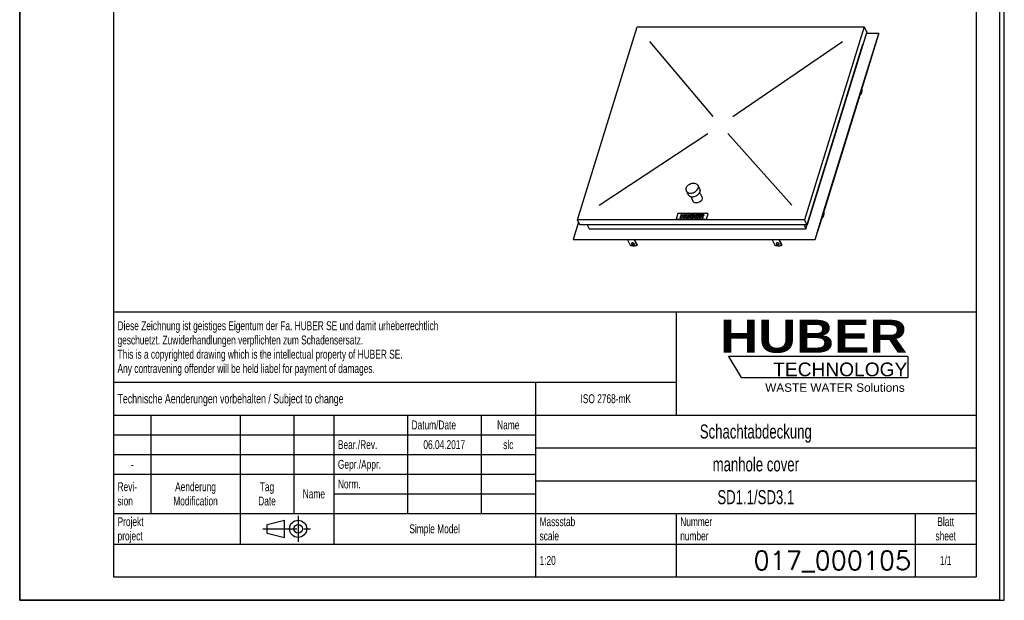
# Model space of a CAD drawing. Header units: millimetres. Extents: x 0 to 4200, y 0 to 5940.
# Tile 1 of 2: x 0 to 4200, y 0 to 2477. Entities that reach past the tile are written whole.
import ezdxf

# ---------------------------------------------------------------- set-up
doc = ezdxf.new("R2010")
doc.units = ezdxf.units.MM
doc.header["$LTSCALE"] = 387.2
doc.linetypes.add('CENTER', pattern=[0.6, 0.375, -0.075, 0.075, -0.075])
doc.layers.get('0').update_dxf_attribs({"linetype": 'CONTINUOUS'})
for name, color, linetype in [('_ACHSEN', 7, 'CONTINUOUS'), ('_KURVEN', 7, 'CONTINUOUS'), ('_ZEICHNUNGSELEM', 7, 'CONTINUOUS'), ('HUBER_Logo_BL2', 7, 'CONTINUOUS')]:
    doc.layers.add(name, color=color, linetype=linetype)
doc.styles.get("Standard").update_dxf_attribs({"font": 'txt', "width": 0.7})
doc.styles.add('TEXTSTYLE_2', font='ariblk.ttf')
doc.styles.add('TEXTSTYLE_3', font='arial.ttf')
doc.styles.add('TEXTSTYLE_4', font='txt_____.ttf')

# ---------------------------------------------------------------- blocks, each defined once
blk = doc.blocks.new('HUBER_LOGO_BL2', base_point=(3411.6, 1009.5))
at = {"layer": 'HUBER_Logo_BL2', "color": 5, "linetype": 'Continuous'}
for p, q in [((3788.5, 1040.5), (3023.5, 1040.5)), ((3023.5, 1040.5), (3077.5, 950.5)), ((3788.5, 1040.5), (3788.5, 950.5)), ((3077.5, 950.5), (3788.5, 950.5))]:
    blk.add_line(p, q, dxfattribs=at)
at = {"layer": 'HUBER_Logo_BL2', "color": 2, "linetype": 'Continuous', "attachment_point": 3, "line_spacing_factor": 0.78}
for s, insert, char_height, width, style in [('HUBER\\P\\Farial.ttf;\\H58.5;TECHNOLOGY ', (3786.3, 1196.7), 140.4, 775.343, 'TEXTSTYLE_2'), ('WASTE WATER Solutions', (3775.2, 925.3), 36, 594.067, 'TEXTSTYLE_3')]:
    blk.add_mtext(s, dxfattribs=dict(at, insert=insert, char_height=char_height, width=width, style=style))
blk = doc.blocks.new('PROJEKTIONSMETHODE_1_BL3', base_point=(1140, 305))
at = {"color": 2, "linetype": 'Continuous'}
for p, q in [((1055.7, 323.3), (1129, 341.7)), ((1129, 268.3), (1129, 341.7)), ((1055.7, 286.7), (1055.7, 323.3)), ((1055.7, 286.7), (1129, 268.3))]:
    blk.add_line(p, q, dxfattribs=at)
at = {"color": 2, "linetype": 'CENTER'}
for p, q in [((1187.7, 360), (1187.7, 250)), ((1037.3, 305), (1242.7, 305))]:
    blk.add_line(p, q, dxfattribs=at)
at = {"color": 2, "linetype": 'Continuous'}
for radius in [36.7, 18.3]:
    blk.add_circle((1187.7, 305), radius, dxfattribs=at)
blk = doc.blocks.new('*T9')
at = {"color": 3, "linetype": 'Continuous'}
for p, q in [((0, 0), (3680, 0)), ((0, 0), (0, -1130)), ((2400, 0), (2400, -440)), ((3680, 0), (3680, -1130)), ((0, -300), (2400, -300)), ((1800, -300), (1800, -1130)), ((0, -440), (3680, -440)), ((160, -440), (160, -860)), ((540, -440), (540, -990)), ((770, -440), (770, -860)), ((940, -440), (940, -990)), ((1254, -440), (1254, -860)), ((1568, -440), (1568, -860)), ((0, -524), (1800, -524)), ((1800, -580), (3680, -580)), ((0, -608), (1800, -608)), ((0, -692), (1800, -692)), ((1800, -720), (3680, -720)), ((940, -776), (1800, -776)), ((0, -860), (3680, -860)), ((2400, -860), (2400, -1130)), ((3420, -860), (3420, -1130)), ((0, -990), (3680, -990)), ((0, -1130), (3680, -1130))]:
    blk.add_line(p, q, dxfattribs=at)
at = {"layer": '_ZEICHNUNGSELEM', "color": 2, "linetype": 'Continuous', "line_spacing_factor": 0.96}
for s, insert, char_height, width, attachment_point in [('Diese Zeichnung ist geistiges Eigentum der Fa. HUBER SE und damit urheberrechtlich \\Pgeschuetzt. Zuwiderhandlungen verpflichten zum Schadensersatz.\\PThis is a copyrighted drawing which is the intellectual property of HUBER SE.\\PAny contravening offender will be held liabel for payment of damages.', (17.5, -39.8), 38, 4429.714, 1), ('Technische Aenderungen vorbehalten / Subject to change', (17.5, -350), 40, 3049.524, 1), ('ISO 2768-mK', (2100, -351), 38, 665.905, 2), ('Datum/Date', (1271.5, -463), 38, 584.476, 1), ('Name', (1684, -463), 38, 253.333, 2), ('Schachtabdeckung', (2740, -480), 60, 1360, 2), ('Bear./Rev.', (957.5, -547), 38, 544.667, 1), ('slc', (1684, -547), 38, 155.619, 2), ('06.04.2017', (1411, -547), 38, 562.762, 2), ('Gepr./Appr.', (957.5, -631), 38, 598.952, 1), ('manhole cover', (2740, -620), 60, 1128.571, 2), ('-', (80, -631), 38, 68.762, 2), ('Revi-\\Psion', (17.5, -726.6), 38, 276.857, 1), ('Aenderung\\PModification', (350, -726.6), 38, 591.714, 2), ('Tag\\PDate', (655, -726.6), 38, 220.762, 2), ('Norm. ', (957.5, -715), 38, 351.048, 1), ('SD1.1/SD3.1', (2740, -760), 60, 948.571, 2), ('Name', (855, -757), 38, 253.333, 2), ('Projekt\\Pproject', (17.5, -875.6), 38, 367.333, 1), ('Massstab\\Pscale', (1817.5, -875.6), 38, 448.762, 1), ('Nummer\\Pnumber', (2417.5, -875.6), 38, 372.762, 1), ('Blatt\\Psheet', (3550, -875.6), 38, 260.571, 2), ('Simple Model', (1370, -906), 38, 656.857, 2), ('1:20', (1817.5, -1041), 38, 204.476, 1), ('1/1', (3550, -1041), 38, 159.238, 2)]:
    blk.add_mtext(s, dxfattribs=dict(at, insert=insert, char_height=char_height, width=width, attachment_point=attachment_point))
at = {"layer": '_ZEICHNUNGSELEM', "color": 2, "linetype": 'Continuous', "insert": (3402.5, -1020), "char_height": 80, "width": 1266.667, "attachment_point": 3, "line_spacing_factor": 0.96, "style": 'TEXTSTYLE_4'}
blk.add_mtext('017_000105', dxfattribs=at)

msp = doc.modelspace()

# ---------------------------------------------------------------- linework, layer by layer
at = {"color": 7, "linetype": 'Continuous'}
for p, q in [((0, 0), (0, 5940)), ((0, 0), (0, 5940)), ((4200, 0), (4200, 5940)), ((4200, 0), (4200, 5940)), ((2379.08, 1622.51), (2633.74, 2446.57)), ((2633.74, 2446.57), (3602.69, 2446.57)), ((3602.69, 2446.57), (3348.04, 1622.51)), ((3613.06, 2425.44), (3602.69, 2446.57)), ((3613.06, 2425.44), (3358.41, 1601.38)), ((3584.59, 2156.34), (3664.77, 2415.81)), ((3587.13, 2167.77), (3664.16, 2417.05)), ((3664.16, 2417.05), (3610.47, 2417.05)), ((3664.16, 2417.05), (3664.77, 2415.81)), ((3353.66, 1585.16), (3596.7, 2371.62)), ((3596.53, 2371.95), (3596.7, 2371.62)), ((3422.4, 1631.51), (3584.59, 2156.34)), ((3424.94, 1642.94), (3587.13, 2167.77)), ((3393.04, 1539.72), (3424.94, 1642.94)), ((2383.97, 1612.56), (2361.46, 1539.72)), ((2389.45, 1601.38), (2379.08, 1622.51)), ((3348.04, 1622.51), (2379.08, 1622.51)), ((3358.41, 1601.38), (2389.45, 1601.38)), ((2420.96, 1601.38), (2428.92, 1585.16)), ((3345.7, 1601.38), (3353.66, 1585.16)), ((3358.41, 1601.38), (3348.04, 1622.51)), ((3393.66, 1538.48), (3422.4, 1631.51)), ((2428.92, 1585.16), (3353.66, 1585.16)), ((2361.46, 1539.72), (2362.07, 1538.48)), ((2361.46, 1539.72), (3393.04, 1539.72)), ((2362.07, 1538.48), (3393.66, 1538.48)), ((2605.09, 1513.99), (2593.08, 1538.48)), ((2620.71, 1538.48), (2632.73, 1513.99)), ((2621.96, 1538.48), (2633.21, 1515.56)), ((2632.73, 1513.99), (2633.21, 1515.56)), ((3222.2, 1513.99), (3210.19, 1538.48)), ((3237.82, 1538.48), (3249.84, 1513.99)), ((3239.07, 1538.48), (3250.32, 1515.56)), ((3249.84, 1513.99), (3250.32, 1515.56)), ((3393.04, 1539.72), (3393.66, 1538.48)), ((0, 0), (4200, 0)), ((0, 0), (4200, 0))]:
    msp.add_line(p, q, dxfattribs=at)
at = {"color": 3, "linetype": 'Continuous'}
for p, q in [((4180, 5900), (4180, 0)), ((0, 2970), (0, 0)), ((4180, 0), (0, 0))]:
    msp.add_line(p, q, dxfattribs=at)
at = {"color": 5, "linetype": 'Continuous'}
for p, q in [((400, 5800), (400, 100)), ((4080, 5800), (4080, 100)), ((400, 100), (4080, 100))]:
    msp.add_line(p, q, dxfattribs=at)
at = {"color": 7, "linetype": 'Continuous'}
for points, knots in [([(2632.73, 1513.99), (2631.1, 1512.9), (2627.03, 1511.3), (2620.17, 1510.63), (2612.62, 1511.47), (2607.57, 1512.99), (2605.09, 1513.99)], [0, 0, 0, 0, 0.2058635, 0.4489582, 0.7193202, 1, 1, 1, 1]), ([(2609.65, 1522.13), (2609.56, 1521.83), (2609.51, 1521.16), (2609.72, 1520.52), (2609.87, 1520.21)], [0, 0, 0, 0, 0.4740095, 1, 1, 1, 1]), ([(2621.85, 1520.21), (2621.61, 1520.7), (2620.86, 1521.65), (2619.35, 1522.78), (2617.48, 1523.66), (2615.45, 1524.19), (2613.46, 1524.31), (2611.71, 1524.02), (2610.33, 1523.32), (2609.77, 1522.53), (2609.65, 1522.13)], [0, 0, 0, 0, 0.1139078, 0.2474656, 0.393864, 0.5430021, 0.6841578, 0.8084916, 0.912072, 1, 1, 1, 1]), ([(2609.87, 1520.21), (2610.11, 1519.72), (2610.86, 1518.77), (2612.37, 1517.64), (2614.24, 1516.76), (2616.27, 1516.23), (2618.26, 1516.11), (2620.01, 1516.4), (2621.39, 1517.1), (2621.95, 1517.89), (2622.07, 1518.29)], [0, 0, 0, 0, 0.1139078, 0.2474656, 0.393864, 0.5430021, 0.6841578, 0.8084916, 0.912072, 1, 1, 1, 1]), ([(2610.04, 1522.86), (2610.05, 1522.77), (2610.1, 1522.4), (2610.23, 1522.04), (2610.36, 1521.78)], [0, 0, 0, 0, 0.2375033, 1, 1, 1, 1]), ([(2610.36, 1521.78), (2610.57, 1521.33), (2611.23, 1520.46), (2612.57, 1519.39), (2614.23, 1518.53), (2616.07, 1517.94), (2617.94, 1517.69), (2620.05, 1517.79), (2621.59, 1518.41), (2622.16, 1519.12)], [0, 0, 0, 0, 0.1102686, 0.2384265, 0.379383, 0.5252081, 0.6670378, 0.7967695, 1, 1, 1, 1]), ([(2622.07, 1518.29), (2622.16, 1518.59), (2622.21, 1519.26), (2622, 1519.9), (2621.85, 1520.21)], [0, 0, 0, 0, 0.4740095, 1, 1, 1, 1]), ([(3249.84, 1513.99), (3248.21, 1512.9), (3244.14, 1511.3), (3237.28, 1510.63), (3229.73, 1511.47), (3224.68, 1512.99), (3222.2, 1513.99)], [0, 0, 0, 0, 0.2058635, 0.4489582, 0.7193202, 1, 1, 1, 1]), ([(3226.76, 1522.13), (3226.67, 1521.83), (3226.62, 1521.16), (3226.83, 1520.52), (3226.98, 1520.21)], [0, 0, 0, 0, 0.4740095, 1, 1, 1, 1]), ([(3238.96, 1520.21), (3238.72, 1520.7), (3237.97, 1521.65), (3236.46, 1522.78), (3234.59, 1523.66), (3232.56, 1524.19), (3230.57, 1524.31), (3228.82, 1524.02), (3227.44, 1523.32), (3226.88, 1522.53), (3226.76, 1522.13)], [0, 0, 0, 0, 0.1139078, 0.2474656, 0.393864, 0.5430021, 0.6841578, 0.8084916, 0.912072, 1, 1, 1, 1]), ([(3226.98, 1520.21), (3227.22, 1519.72), (3227.97, 1518.77), (3229.48, 1517.64), (3231.35, 1516.76), (3233.38, 1516.23), (3235.37, 1516.11), (3237.12, 1516.4), (3238.5, 1517.1), (3239.06, 1517.89), (3239.18, 1518.29)], [0, 0, 0, 0, 0.1139078, 0.2474656, 0.393864, 0.5430021, 0.6841578, 0.8084916, 0.912072, 1, 1, 1, 1]), ([(3227.15, 1522.86), (3227.16, 1522.77), (3227.21, 1522.4), (3227.34, 1522.04), (3227.47, 1521.78)], [0, 0, 0, 0, 0.2375033, 1, 1, 1, 1]), ([(3227.47, 1521.78), (3227.68, 1521.33), (3228.34, 1520.46), (3229.68, 1519.39), (3231.34, 1518.53), (3233.18, 1517.94), (3235.05, 1517.69), (3237.16, 1517.79), (3238.7, 1518.41), (3239.27, 1519.12)], [0, 0, 0, 0, 0.1102686, 0.2384265, 0.379383, 0.5252081, 0.6670378, 0.7967695, 1, 1, 1, 1]), ([(3239.18, 1518.29), (3239.27, 1518.59), (3239.32, 1519.26), (3239.11, 1519.9), (3238.96, 1520.21)], [0, 0, 0, 0, 0.4740095, 1, 1, 1, 1])]:
    msp.add_open_spline(points, degree=3, knots=knots, dxfattribs=at)
at = {"layer": '_ACHSEN', "color": 7, "linetype": 'Continuous'}
for p, q in [((3584.61, 2156.4), (3584.65, 2156.32)), ((3586.49, 2156.32), (3584.65, 2156.32)), ((3585.32, 2158.71), (3586.49, 2156.32)), ((3593.75, 2179.82), (3592.58, 2182.21)), ((2892.86, 1770.2), (2900.48, 1754.65)), ((2843.48, 1745.97), (2851.11, 1730.43)), ((2900.39, 1740.54), (2910.08, 1720.8)), ((2862.33, 1721.86), (2872.02, 1702.12)), ((3431.57, 1654.99), (3430.4, 1657.38)), ((3422.42, 1631.57), (3422.46, 1631.49)), ((3424.31, 1631.49), (3422.46, 1631.49)), ((3423.14, 1633.88), (3424.31, 1631.49))]:
    msp.add_line(p, q, dxfattribs=at)
for points, knots in [([(3586.49, 2156.32), (3587.04, 2156.69), (3588.11, 2157.7), (3589.46, 2159.65), (3590.68, 2162.12), (3592.14, 2166.22), (3593.37, 2172.18), (3593.72, 2177.19), (3593.75, 2179.82)], [0, 0, 0, 0, 0.0786024, 0.1720083, 0.2809566, 0.4046124, 0.687756, 1, 1, 1, 1]), ([(3589.45, 2172.06), (3589.36, 2171.45), (3589.13, 2170.34), (3588.71, 2169.28), (3588.46, 2168.85)], [0, 0, 0, 0, 0.5492969, 1, 1, 1, 1]), ([(2842.84, 1758.08), (2843.58, 1760.48), (2846.03, 1765.23), (2850.65, 1770.16), (2855.16, 1773.54), (2860.16, 1776.45), (2866.88, 1778.96), (2875.09, 1779.98), (2882.71, 1778.88), (2888.09, 1776.1), (2891.24, 1772.96), (2892.39, 1771.14), (2892.86, 1770.2)], [0, 0, 0, 0, 0.120885, 0.2529841, 0.3220667, 0.3920884, 0.5313656, 0.6645841, 0.7869655, 0.8972904, 0.9492145, 1, 1, 1, 1]), ([(2892.86, 1770.2), (2893.29, 1769.31), (2893.99, 1767.42), (2894.6, 1763.31), (2894.13, 1760.12), (2893.5, 1758.08)], [0, 0, 0, 0, 0.2395658, 0.4838887, 1, 1, 1, 1]), ([(2842.84, 1758.08), (2842.21, 1756.04), (2841.74, 1752.85), (2842.35, 1748.75), (2843.05, 1746.85), (2843.48, 1745.97)], [0, 0, 0, 0, 0.5161113, 0.7604342, 1, 1, 1, 1]), ([(2843.48, 1745.97), (2843.95, 1745.02), (2845.1, 1743.21), (2848.25, 1740.06), (2853.63, 1737.28), (2861.25, 1736.18), (2869.46, 1737.2), (2876.18, 1739.71), (2881.18, 1742.62), (2885.69, 1746), (2890.31, 1750.93), (2892.76, 1755.68), (2893.5, 1758.08)], [0, 0, 0, 0, 0.0507855, 0.1027096, 0.2130345, 0.3354159, 0.4686344, 0.6079116, 0.6779333, 0.7470159, 0.879115, 1, 1, 1, 1]), ([(2851.11, 1730.43), (2851.57, 1729.48), (2852.73, 1727.66), (2855.87, 1724.52), (2861.26, 1721.74), (2868.88, 1720.64), (2877.09, 1721.66), (2883.81, 1724.17), (2888.81, 1727.08), (2893.32, 1730.46), (2897.93, 1735.39), (2900.38, 1740.14), (2901.13, 1742.54)], [0, 0, 0, 0, 0.0507855, 0.1027096, 0.2130345, 0.3354159, 0.4686344, 0.6079116, 0.6779333, 0.7470159, 0.879115, 1, 1, 1, 1]), ([(2900.48, 1754.65), (2900.92, 1753.77), (2901.61, 1751.87), (2902.23, 1747.77), (2901.75, 1744.58), (2901.13, 1742.54)], [0, 0, 0, 0, 0.2395658, 0.4838887, 1, 1, 1, 1]), ([(2910.57, 1711.46), (2909.39, 1707.63), (2905.35, 1702.34), (2898.27, 1697.69), (2892.04, 1695.36), (2885.71, 1694.58), (2879.84, 1695.43), (2875.69, 1697.56), (2873.27, 1699.99), (2872.37, 1701.39), (2872.02, 1702.12)], [0, 0, 0, 0, 0.2511899, 0.3904354, 0.5300913, 0.6636721, 0.7863862, 0.8970111, 0.9490764, 1, 1, 1, 1]), ([(2910.08, 1720.8), (2910.75, 1719.42), (2911.54, 1716.24), (2911.06, 1713.03), (2910.57, 1711.46)], [0, 0, 0, 0, 0.4826062, 1, 1, 1, 1]), ([(3424.31, 1631.49), (3424.85, 1631.86), (3425.92, 1632.87), (3427.28, 1634.82), (3428.49, 1637.29), (3429.96, 1641.39), (3431.18, 1647.35), (3431.54, 1652.36), (3431.57, 1654.99)], [0, 0, 0, 0, 0.0786024, 0.1720083, 0.2809566, 0.4046124, 0.687756, 1, 1, 1, 1]), ([(3427.26, 1647.23), (3427.18, 1646.62), (3426.95, 1645.51), (3426.53, 1644.45), (3426.27, 1644.02)], [0, 0, 0, 0, 0.5492969, 1, 1, 1, 1])]:
    msp.add_open_spline(points, degree=3, knots=knots, dxfattribs=at)
at = {"layer": '_KURVEN', "color": 4, "linetype": 'Continuous'}
for p, q in [((2957.96, 2063.8), (2688.06, 2383.91)), ((3041.9, 2063.8), (3509.64, 2383.91)), ((2472.13, 1685.18), (2934.98, 1991.8)), ((3020.38, 1991.8), (3293.72, 1685.18)), ((2807.56, 1649.93), (2800.3, 1626.43)), ((2936.51, 1649.93), (2807.56, 1649.93)), ((2821, 1646.01), (2816.16, 1630.35)), ((2826.69, 1646.01), (2821, 1646.01)), ((2825, 1640.53), (2826.69, 1646.01)), ((2831.22, 1640.53), (2825, 1640.53)), ((2832.91, 1646.01), (2831.22, 1640.53)), ((2838.63, 1646.01), (2832.91, 1646.01)), ((2833.79, 1630.35), (2838.63, 1646.01)), ((2842.42, 1646.01), (2839.54, 1636.67)), ((2848.1, 1646.01), (2842.42, 1646.01)), ((2845.15, 1636.45), (2848.1, 1646.01)), ((2854.4, 1646.01), (2851.44, 1636.45)), ((2860.08, 1646.01), (2854.4, 1646.01)), ((2857.19, 1636.67), (2860.08, 1646.01)), ((2863.86, 1646.01), (2859.02, 1630.35)), ((2874.52, 1646.01), (2863.86, 1646.01)), ((2867.71, 1639.87), (2868.62, 1642.84)), ((2870.18, 1639.87), (2867.71, 1639.87)), ((2868.62, 1642.84), (2871.14, 1642.84)), ((2883.85, 1646.01), (2879.01, 1630.35)), ((2899.11, 1646.01), (2883.85, 1646.01)), ((2887.76, 1640.18), (2888.53, 1642.67)), ((2896.61, 1640.18), (2887.76, 1640.18)), ((2888.53, 1642.67), (2898.07, 1642.67)), ((2895.63, 1636.98), (2896.61, 1640.18)), ((2902.53, 1646.01), (2897.69, 1630.35)), ((2898.07, 1642.67), (2899.11, 1646.01)), ((2912.01, 1646.01), (2902.53, 1646.01)), ((2906.28, 1639.66), (2907.27, 1642.85)), ((2908.68, 1639.66), (2906.28, 1639.66)), ((2907.27, 1642.85), (2909.77, 1642.85)), ((2929.25, 1626.43), (2936.51, 1649.93)), ((2800.3, 1626.43), (2929.25, 1626.43)), ((2816.16, 1630.35), (2821.85, 1630.35)), ((2821.85, 1630.35), (2823.81, 1636.68)), ((2823.81, 1636.68), (2830.03, 1636.68)), ((2830.03, 1636.68), (2828.07, 1630.35)), ((2828.07, 1630.35), (2833.79, 1630.35)), ((2859.02, 1630.35), (2868.85, 1630.35)), ((2865.8, 1633.71), (2866.78, 1636.89)), ((2868.71, 1633.71), (2865.8, 1633.71)), ((2866.78, 1636.89), (2869.67, 1636.89)), ((2879.01, 1630.35), (2894.54, 1630.35)), ((2885.81, 1633.89), (2886.77, 1636.98)), ((2895.64, 1633.89), (2885.81, 1633.89)), ((2886.77, 1636.98), (2895.63, 1636.98)), ((2894.54, 1630.35), (2895.64, 1633.89)), ((2897.69, 1630.35), (2903.4, 1630.35)), ((2903.4, 1630.35), (2905.37, 1636.7)), ((2905.37, 1636.7), (2905.87, 1636.7)), ((2907.81, 1635.13), (2909.37, 1630.35)), ((2909.37, 1630.35), (2915.8, 1630.35)), ((2915.8, 1630.35), (2914.44, 1634.88))]:
    msp.add_line(p, q, dxfattribs=at)
for points in [[(2870.18, 1639.87), (2871.06, 1639.87), (2871.72, 1640), (2872.15, 1640.25)], [(2872.83, 1642.45), (2872.55, 1642.71), (2871.99, 1642.84), (2871.14, 1642.84)], [(2872.15, 1640.25), (2872.58, 1640.51), (2872.87, 1640.89), (2873.02, 1641.39)], [(2873.02, 1641.39), (2873.16, 1641.83), (2873.1, 1642.2), (2872.83, 1642.45)], [(2874.52, 1646.01), (2876.29, 1646.01), (2877.53, 1645.64), (2878.25, 1644.89)], [(2877.08, 1639.73), (2876.48, 1639.28), (2875.71, 1638.94), (2874.77, 1638.68)], [(2874.77, 1638.68), (2876, 1638.4), (2876.82, 1637.94), (2877.25, 1637.28)], [(2878.83, 1642.11), (2878.54, 1641.18), (2877.96, 1640.39), (2877.08, 1639.73)], [(2878.25, 1644.89), (2878.98, 1644.14), (2879.17, 1643.21), (2878.83, 1642.11)], [(2908.68, 1639.66), (2908.93, 1639.66), (2909.46, 1639.73), (2910.26, 1639.87)], [(2911.76, 1642.44), (2911.47, 1642.71), (2910.8, 1642.85), (2909.77, 1642.85)], [(2910.26, 1639.87), (2910.65, 1639.94), (2911, 1640.1), (2911.33, 1640.37)], [(2911.33, 1640.37), (2911.64, 1640.63), (2911.86, 1640.94), (2911.97, 1641.28)], [(2911.97, 1641.28), (2912.13, 1641.78), (2912.06, 1642.17), (2911.76, 1642.44)], [(2912.01, 1646.01), (2913.77, 1646.01), (2915.08, 1645.88), (2915.93, 1645.63)], [(2916.45, 1639.41), (2915.82, 1638.78), (2915.06, 1638.26), (2914.18, 1637.87)], [(2915.93, 1645.63), (2916.78, 1645.37), (2917.37, 1644.89), (2917.73, 1644.19)], [(2917.81, 1641.66), (2917.54, 1640.79), (2917.08, 1640.04), (2916.45, 1639.41)], [(2917.73, 1644.19), (2918.09, 1643.5), (2918.11, 1642.66), (2917.81, 1641.66)], [(2839.25, 1634.02), (2839.21, 1635.03), (2839.3, 1635.9), (2839.54, 1636.67)], [(2839.9, 1632.22), (2839.49, 1632.8), (2839.27, 1633.4), (2839.25, 1634.02)], [(2841.44, 1630.87), (2840.82, 1631.19), (2840.31, 1631.64), (2839.9, 1632.22)], [(2843.9, 1630.24), (2842.87, 1630.35), (2842.04, 1630.55), (2841.44, 1630.87)], [(2846.79, 1630.08), (2845.88, 1630.08), (2844.92, 1630.13), (2843.9, 1630.24)], [(2845.15, 1636.45), (2844.88, 1635.59), (2844.96, 1634.93), (2845.36, 1634.45)], [(2845.36, 1634.45), (2845.77, 1633.97), (2846.47, 1633.73), (2847.46, 1633.73)], [(2850.93, 1630.6), (2849.72, 1630.26), (2848.33, 1630.08), (2846.79, 1630.08)], [(2847.46, 1633.73), (2848.44, 1633.73), (2849.28, 1633.97), (2849.98, 1634.44)], [(2849.98, 1634.44), (2850.68, 1634.91), (2851.18, 1635.58), (2851.44, 1636.45)], [(2853.61, 1631.9), (2852.69, 1631.28), (2851.8, 1630.85), (2850.93, 1630.6)], [(2855.87, 1634.05), (2855.28, 1633.23), (2854.53, 1632.52), (2853.61, 1631.9)], [(2857.19, 1636.67), (2856.91, 1635.74), (2856.46, 1634.88), (2855.87, 1634.05)], [(2868.71, 1633.71), (2869.69, 1633.71), (2870.42, 1633.85), (2870.91, 1634.15)], [(2871.46, 1630.56), (2870.14, 1630.41), (2869.26, 1630.35), (2868.85, 1630.35)], [(2871.63, 1636.46), (2871.31, 1636.74), (2870.67, 1636.89), (2869.67, 1636.89)], [(2870.91, 1634.15), (2871.41, 1634.45), (2871.73, 1634.85), (2871.89, 1635.35)], [(2873.78, 1631.07), (2873.23, 1630.84), (2872.45, 1630.67), (2871.46, 1630.56)], [(2871.89, 1635.35), (2872.03, 1635.81), (2871.94, 1636.18), (2871.63, 1636.46)], [(2876.08, 1632.61), (2875.43, 1631.96), (2874.67, 1631.45), (2873.78, 1631.07)], [(2877.42, 1634.8), (2877.17, 1633.99), (2876.72, 1633.25), (2876.08, 1632.61)], [(2877.25, 1637.28), (2877.67, 1636.62), (2877.73, 1635.8), (2877.42, 1634.8)], [(2907.14, 1636.33), (2906.81, 1636.58), (2906.39, 1636.7), (2905.87, 1636.7)], [(2907.81, 1635.13), (2907.61, 1635.75), (2907.39, 1636.15), (2907.14, 1636.33)], [(2914.18, 1637.87), (2913.62, 1637.62), (2912.89, 1637.42), (2911.99, 1637.26)], [(2911.99, 1637.26), (2912.6, 1637.06), (2913.04, 1636.86), (2913.29, 1636.68)], [(2913.29, 1636.68), (2913.46, 1636.54), (2913.68, 1636.28), (2913.95, 1635.85)], [(2913.95, 1635.85), (2914.21, 1635.43), (2914.37, 1635.11), (2914.44, 1634.88)]]:
    msp.add_open_spline(points, degree=3, dxfattribs=at)

# ---------------------------------------------------------------- block references
msp.add_blockref('*T9', (400, 1230))
at = {"color": 2, "linetype": 'Continuous'}
msp.add_blockref('PROJEKTIONSMETHODE_1_BL3', (1140, 305), dxfattribs=at)
at = {"layer": 'HUBER_Logo_BL2'}
msp.add_blockref('HUBER_LOGO_BL2', (3411.59, 1009.55), dxfattribs=at)

doc.saveas('drawing.dxf')
